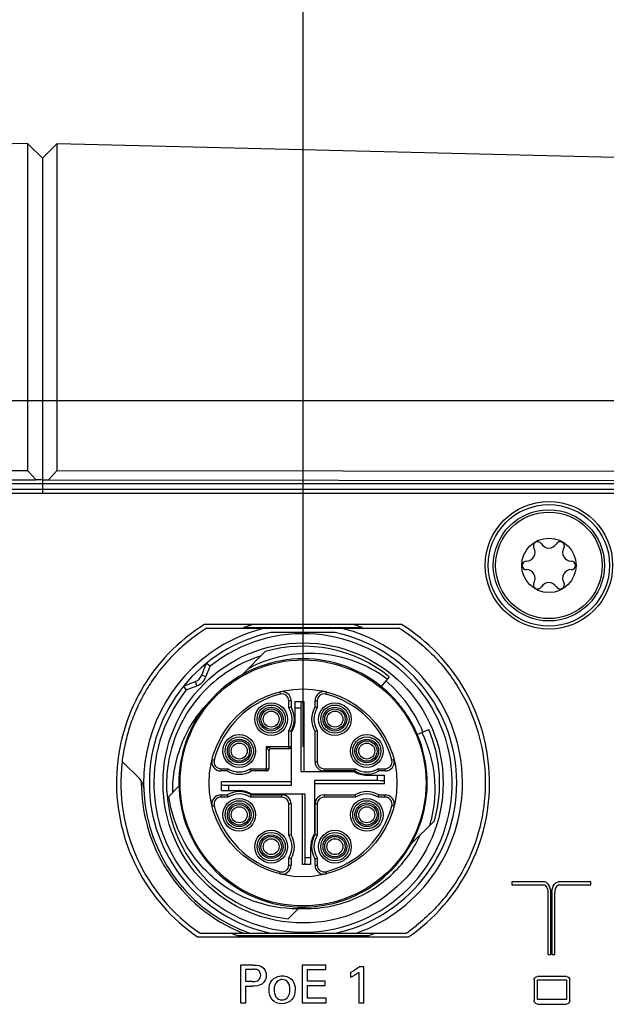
# Model space of a CAD drawing. Header units: inches. Extents: x 0 to 34, y 0 to 22.
# Tile 25 of 59: x 8.5 to 9.5, y 14.5 to 16.2. Entities that reach past the tile are written whole.
import ezdxf

# ---------------------------------------------------------------- set-up
doc = ezdxf.new("R2010")
doc.units = ezdxf.units.IN
doc.header["$LTSCALE"] = 1.87
doc.header["$MEASUREMENT"] = 0
doc.layers.get('0').update_dxf_attribs({"linetype": 'CONTINUOUS'})
for name, color, linetype in [('02___PRT_ALL_AXES', 7, 'CONTINUOUS'), ('COSMETIC', 7, 'CONTINUOUS'), ('DIMENSIONS', 7, 'CONTINUOUS')]:
    doc.layers.add(name, color=color, linetype=linetype)
doc.styles.get("Standard").update_dxf_attribs({"font": 'txt', "width": 0.8})
doc.dimstyles.new('DIMSTYLE_1', dxfattribs={"dimtxt": 0.125, "dimasz": 0.18, "dimexe": 0.125, "dimexo": 0.0625, "dimgap": 0.03125, "dimtad": 0, "dimtih": 1, "dimtoh": 1, "dimdec": 3, "dimzin": 4, "dimdsep": 46, "dimtxsty": 'STANDARD', "dimblk": '_FILLED', "dimblk1": '_FILLED', "dimblk2": '_FILLED', "dimcen": 0.09, "dimadec": 0, "dimazin": 0, "dimtp": 0.001, "dimtm": 0.001, "dimtfac": 1, "dimtdec": 3, "dimtofl": 0, "dimtmove": 0, "dimatfit": 3, "dimldrblk": '_FILLED', "dimfxl": 1, "dimtolj": 1, "dimtzin": 4, "dimarcsym": 0})
doc.dimstyles.new('DIMSTYLE_2', dxfattribs={"dimtxt": 0.125, "dimasz": 0.18, "dimexe": 0.125, "dimexo": 0.0625, "dimgap": 0.0625, "dimtad": 0, "dimtih": 1, "dimtoh": 1, "dimdec": 3, "dimzin": 4, "dimdsep": 46, "dimtxsty": 'STANDARD', "dimblk": '_FILLED', "dimblk1": '_FILLED', "dimblk2": '_FILLED', "dimcen": 0.09, "dimadec": 0, "dimazin": 0, "dimtp": 0.001, "dimtm": 0.001, "dimtfac": 1, "dimtdec": 3, "dimtofl": 0, "dimtmove": 0, "dimatfit": 3, "dimldrblk": '_FILLED', "dimfxl": 1, "dimtolj": 1, "dimtzin": 4, "dimarcsym": 0})

# ---------------------------------------------------------------- blocks, each defined once
blk = doc.blocks.new('*D25')
at = {"layer": 'DIMENSIONS', "color": 2, "linetype": 'CONTINUOUS'}
blk.add_line((8.4624, 15.948), (6.0124, 15.948), dxfattribs=at)
at = {"layer": 'DIMENSIONS', "color": 2, "linetype": 'CONTINUOUS', "insert": (5.9499, 16.0105), "char_height": 0.125, "width": 1.425, "attachment_point": 3, "line_spacing_factor": 0.9}
blk.add_mtext('7.589{\\Ftxt.shx;\\W1.000000;\\H0.125000; }[192.77]', dxfattribs=at)
blk = doc.blocks.new('_FILLED')
at = {"color": 0, "linetype": 'BYBLOCK'}
blk.add_solid([(0, 0), (-1, 0.1736), (-1, -0.1736)], dxfattribs=at)
blk = doc.blocks.new('*D38')
at = {"layer": 'DIMENSIONS', "color": 2, "linetype": 'CONTINUOUS'}
for p, q in [((6.6999, 15.5659), (6.6999, 19.0724)), ((10.3499, 15.5659), (10.3499, 19.0724)), ((6.6999, 18.9474), (7.6999, 18.9474)), ((10.3499, 18.9474), (9.3499, 18.9474))]:
    blk.add_line(p, q, dxfattribs=at)
at = {"layer": 'DIMENSIONS', "color": 2, "linetype": 'CONTINUOUS', "xscale": 0.18, "yscale": 0.18, "zscale": 0.18, "rotation": 180}
blk.add_blockref('_FILLED', (6.6999, 18.9474), dxfattribs=at)
at = {"layer": 'DIMENSIONS', "color": 2, "linetype": 'CONTINUOUS', "xscale": 0.18, "yscale": 0.18, "zscale": 0.18}
blk.add_blockref('_FILLED', (10.3499, 18.9474), dxfattribs=at)
at = {"layer": 'DIMENSIONS', "color": 2, "linetype": 'CONTINUOUS', "insert": (8.5249, 19.0099), "char_height": 0.125, "width": 1.525, "attachment_point": 2, "line_spacing_factor": 0.9}
blk.add_mtext('(3.650{\\Ftxt.shx;\\W1.000000;\\H0.125000; }[92.71])', dxfattribs=at)
blk = doc.blocks.new('*D42')
at = {"layer": 'DIMENSIONS', "color": 2, "linetype": 'CONTINUOUS'}
blk.add_line((8.9749, 14.9049), (8.9749, 16.6349), dxfattribs=at)
at = {"layer": 'DIMENSIONS', "color": 2, "linetype": 'CONTINUOUS', "insert": (8.9124, 16.6974), "char_height": 0.125, "width": 1.625, "attachment_point": 1, "rotation": 90, "line_spacing_factor": 0.9}
blk.add_mtext('2X 2.275{\\Ftxt.shx;\\W1.000000;\\H0.125000; }[57.79]', dxfattribs=at)

msp = doc.modelspace()

# ---------------------------------------------------------------- linework, layer by layer
at = {"color": 7, "linetype": 'CONTINUOUS'}
for p, q in [((8.4986, 15.9474), (6.7249, 15.904)), ((8.4986, 15.9474), (8.4986, 15.3823)), ((8.5249, 15.9218), (8.4986, 15.9474)), ((8.5249, 15.923), (8.5499, 15.9474)), ((8.5499, 15.3823), (8.5499, 15.9474)), ((8.5499, 15.9474), (10.3261, 15.904)), ((8.5249, 15.3434), (8.5249, 15.923)), ((6.6999, 15.5034), (10.3499, 15.5034)), ((7.1745, 15.3806), (8.4986, 15.3823)), ((8.4986, 15.3823), (8.5136, 15.3665)), ((8.5349, 15.3665), (8.5499, 15.3823)), ((8.5499, 15.3823), (9.8753, 15.3806)), ((7.1749, 15.3648), (8.5136, 15.3665)), ((7.1749, 15.36), (9.8749, 15.36)), ((7.1749, 15.35), (9.8749, 15.35)), ((8.5249, 15.366), (8.5136, 15.3665)), ((8.5249, 15.366), (8.5349, 15.3665)), ((8.5349, 15.3665), (9.8749, 15.3648)), ((7.1749, 15.3434), (9.8749, 15.3434)), ((8.809, 15.1101), (9.1408, 15.1101)), ((9.0306, 15.1023), (8.9192, 15.1023)), ((8.9096, 15.0694), (8.8695, 15.0293)), ((8.7997, 15.0287), (8.807, 15.0471)), ((8.807, 15.0258), (8.8143, 15.0442)), ((8.807, 15.0258), (8.7997, 15.0287)), ((8.7702, 15.0103), (8.7886, 15.0176)), ((8.7731, 15.003), (8.7915, 15.0102)), ((8.7886, 15.0176), (8.7915, 15.0102)), ((9.1235, 15.026), (9.1099, 15.0092)), ((8.9346, 14.9997), (8.9355, 14.9959)), ((9.0152, 14.9997), (9.0142, 14.9959)), ((8.9503, 14.9722), (8.9503, 14.9845)), ((8.9542, 14.9845), (8.9503, 14.9845)), ((8.9542, 14.9845), (8.9542, 14.9733)), ((8.9615, 14.9526), (8.9615, 14.9832)), ((8.9615, 14.9832), (8.9765, 14.9832)), ((8.9765, 14.9832), (8.9765, 14.8621)), ((8.9956, 14.9733), (8.9956, 14.9845)), ((8.9995, 14.9845), (8.9956, 14.9845)), ((8.9995, 14.9845), (8.9995, 14.9722)), ((8.9709, 14.9713), (8.9615, 14.9713)), ((8.9709, 14.9713), (8.9709, 14.8621)), ((9.1546, 14.9596), (9.1549, 14.9592)), ((9.1561, 14.9572), (9.1563, 14.957)), ((8.9503, 14.9015), (8.9503, 14.9331)), ((8.9542, 14.932), (8.9542, 14.9054)), ((8.9552, 14.8385), (8.9552, 14.9306)), ((8.9956, 14.8788), (8.9956, 14.932)), ((8.9995, 14.9331), (8.9995, 14.8788)), ((9.1724, 14.9262), (9.1923, 14.9347)), ((8.9119, 14.8631), (8.9119, 14.9054)), ((8.9119, 14.9054), (8.9542, 14.9054)), ((8.9198, 14.9015), (8.9119, 14.9054)), ((8.9119, 14.9054), (8.9158, 14.8975)), ((8.9158, 14.8975), (8.9158, 14.867)), ((8.9503, 14.9015), (8.9198, 14.9015)), ((8.6621, 14.8796), (8.662, 14.8787)), ((8.6925, 14.8492), (8.6621, 14.8796)), ((8.8176, 14.8827), (8.8214, 14.8818)), ((8.9956, 14.8788), (8.9995, 14.8788)), ((9.1322, 14.8827), (9.1284, 14.8818)), ((8.7413, 14.8725), (8.7412, 14.872)), ((8.8328, 14.867), (8.8328, 14.8631)), ((8.8328, 14.867), (8.8451, 14.867)), ((8.844, 14.8631), (8.8328, 14.8631)), ((8.8842, 14.867), (8.9158, 14.867)), ((8.9119, 14.8631), (8.8853, 14.8631)), ((8.9709, 14.8621), (9.0631, 14.8621)), ((9.0113, 14.867), (9.0113, 14.8631)), ((9.0113, 14.867), (9.0656, 14.867)), ((9.0645, 14.8631), (9.0113, 14.8631)), ((9.1046, 14.867), (9.1169, 14.867)), ((9.1169, 14.8631), (9.1058, 14.8631)), ((9.1169, 14.8631), (9.1169, 14.867)), ((8.7387, 14.8465), (8.7387, 14.8458)), ((8.739, 14.8465), (8.7389, 14.846)), ((8.7389, 14.846), (8.7389, 14.8454)), ((8.7389, 14.8454), (8.7389, 14.8449)), ((8.8341, 14.829), (8.8341, 14.844)), ((8.9552, 14.844), (8.8341, 14.844)), ((8.9946, 14.8463), (8.9946, 14.7542)), ((9.1038, 14.8463), (8.9946, 14.8463)), ((9.1156, 14.8408), (8.9946, 14.8408)), ((9.0851, 14.8558), (9.1156, 14.8558)), ((9.1038, 14.8463), (9.1038, 14.8558)), ((9.1156, 14.8408), (9.1156, 14.8558)), ((8.7604, 14.8367), (8.7403, 14.8166)), ((8.8341, 14.829), (8.8646, 14.829)), ((8.8459, 14.8385), (8.8459, 14.829)), ((8.8459, 14.8385), (8.9552, 14.8385)), ((8.9788, 14.8227), (8.8867, 14.8227)), ((8.9733, 14.8227), (8.9733, 14.7017)), ((8.9788, 14.7135), (8.9788, 14.8227)), ((8.8328, 14.8217), (8.8328, 14.8178)), ((8.8328, 14.8217), (8.844, 14.8217)), ((8.8451, 14.8178), (8.8328, 14.8178)), ((8.9385, 14.8178), (8.8842, 14.8178)), ((8.8853, 14.8217), (8.9385, 14.8217)), ((8.9385, 14.8178), (8.9385, 14.8217)), ((8.9503, 14.7517), (8.9503, 14.806)), ((8.9542, 14.806), (8.9503, 14.806)), ((8.9542, 14.806), (8.9542, 14.7528)), ((8.9956, 14.7528), (8.9956, 14.806)), ((8.9995, 14.806), (8.9956, 14.806)), ((8.9995, 14.806), (8.9995, 14.7517)), ((9.0113, 14.8217), (9.0113, 14.8178)), ((9.0113, 14.8217), (9.0645, 14.8217)), ((9.0656, 14.8178), (9.0113, 14.8178)), ((9.1169, 14.8178), (9.1046, 14.8178)), ((9.1058, 14.8217), (9.1169, 14.8217)), ((9.1169, 14.8178), (9.1169, 14.8217)), ((8.8176, 14.8021), (8.8214, 14.8031)), ((9.1322, 14.8021), (9.1284, 14.8031)), ((9.1618, 14.737), (9.2019, 14.7771)), ((8.9883, 14.7017), (8.9883, 14.7322)), ((8.9503, 14.7003), (8.9503, 14.7127)), ((8.9542, 14.7115), (8.9542, 14.7003)), ((8.9788, 14.7135), (8.9883, 14.7135)), ((8.9956, 14.7003), (8.9956, 14.7115)), ((8.9995, 14.7127), (8.9995, 14.7003)), ((8.9346, 14.6851), (8.9355, 14.6889)), ((8.9503, 14.7003), (8.9542, 14.7003)), ((8.9733, 14.7017), (8.9883, 14.7017)), ((8.9956, 14.7003), (8.9995, 14.7003)), ((9.0152, 14.6851), (9.0142, 14.6889)), ((9.3358, 14.6713), (9.3358, 14.6663)), ((9.3921, 14.6713), (9.3358, 14.6713)), ((9.4726, 14.6713), (9.4163, 14.6713)), ((9.4726, 14.6663), (9.4726, 14.6713)), ((9.3358, 14.6663), (9.3921, 14.6663)), ((9.3982, 14.6532), (9.3982, 14.5458)), ((9.4032, 14.5458), (9.4032, 14.6532)), ((9.4052, 14.6532), (9.4052, 14.5458)), ((9.4102, 14.5458), (9.4102, 14.6532)), ((9.4163, 14.6663), (9.4726, 14.6663)), ((8.9489, 14.6076), (8.9692, 14.6279)), ((8.7969, 14.5826), (9.1529, 14.5826)), ((9.3982, 14.5458), (9.4032, 14.5458)), ((9.4052, 14.5458), (9.4102, 14.5458)), ((8.867, 14.5276), (8.867, 14.4624)), ((8.8888, 14.5276), (8.867, 14.5276)), ((8.876, 14.4989), (8.876, 14.5202)), ((8.876, 14.5202), (8.8886, 14.5202)), ((8.9735, 14.5276), (8.9735, 14.4624)), ((9.0144, 14.5276), (8.9735, 14.5276)), ((8.9825, 14.4996), (8.9825, 14.5199)), ((8.9825, 14.5199), (9.0144, 14.5199)), ((9.0144, 14.5199), (9.0144, 14.5276)), ((9.08, 14.5248), (9.072, 14.5248)), ((9.08, 14.4624), (9.08, 14.5248)), ((9.0129, 14.4996), (8.9825, 14.4996)), ((9.0129, 14.492), (9.0129, 14.4996)), ((9.0568, 14.515), (9.0568, 14.506)), ((9.0714, 14.515), (9.0714, 14.4624)), ((9.3742, 14.5022), (9.3742, 14.4661)), ((9.4304, 14.508), (9.38, 14.508)), ((9.38, 14.4679), (9.38, 14.5022)), ((9.38, 14.5022), (9.4304, 14.5022)), ((9.4304, 14.5022), (9.4304, 14.4679)), ((9.4363, 14.4661), (9.4363, 14.5022)), ((8.8867, 14.4989), (8.876, 14.4989)), ((8.876, 14.4624), (8.876, 14.4913)), ((8.876, 14.4913), (8.8866, 14.4913)), ((8.9825, 14.4703), (8.9825, 14.492)), ((8.9825, 14.492), (9.0129, 14.492)), ((9.0151, 14.4703), (8.9825, 14.4703)), ((9.0151, 14.4624), (9.0151, 14.4703)), ((9.4304, 14.4679), (9.38, 14.4679)), ((8.867, 14.4624), (8.876, 14.4624)), ((8.9735, 14.4624), (9.0151, 14.4624)), ((9.0714, 14.4624), (9.08, 14.4624)), ((9.38, 14.4602), (9.4304, 14.4602))]:
    msp.add_line(p, q, dxfattribs=at)
for centre, radius in [((9.3999, 15.2184), 0.0961), ((9.3999, 15.2184), 0.0921), ((9.3999, 15.2184), 0.047), ((8.9749, 14.8424), 0.2421), ((8.9749, 14.8424), 0.2126), ((8.9749, 14.8424), 0.1624), ((8.9198, 14.9526), 0.0283), ((8.9198, 14.9526), 0.0244), ((9.03, 14.9526), 0.0283), ((9.03, 14.9526), 0.0244), ((8.9198, 14.9526), 0.0205), ((8.9198, 14.9526), 0.0177), ((8.9198, 14.9526), 0.0138), ((9.03, 14.9526), 0.0205), ((9.03, 14.9526), 0.0177), ((9.03, 14.9526), 0.0138), ((8.8646, 14.8975), 0.0283), ((9.0851, 14.8975), 0.0283), ((8.8646, 14.8975), 0.0244), ((8.8646, 14.8975), 0.0205), ((8.8646, 14.8975), 0.0177), ((8.8646, 14.8975), 0.0138), ((9.0851, 14.8975), 0.0244), ((9.0851, 14.8975), 0.0205), ((9.0851, 14.8975), 0.0177), ((9.0851, 14.8975), 0.0138), ((8.8646, 14.7873), 0.0283), ((8.8646, 14.7873), 0.0244), ((8.8646, 14.7873), 0.0205), ((9.0851, 14.7873), 0.0283), ((9.0851, 14.7873), 0.0244), ((9.0851, 14.7873), 0.0205), ((8.8646, 14.7873), 0.0177), ((8.8646, 14.7873), 0.0138), ((9.0851, 14.7873), 0.0177), ((9.0851, 14.7873), 0.0138), ((8.9198, 14.7322), 0.0283), ((8.9198, 14.7322), 0.0244), ((9.03, 14.7322), 0.0283), ((9.03, 14.7322), 0.0244), ((8.9198, 14.7322), 0.0205), ((8.9198, 14.7322), 0.0177), ((8.9198, 14.7322), 0.0138), ((9.03, 14.7322), 0.0205), ((9.03, 14.7322), 0.0177), ((9.03, 14.7322), 0.0138)]:
    msp.add_circle(centre, radius, dxfattribs=at)
for centre, radius, start, end in [((9.361, 15.2408), 0.015, 270.7228, 29.2772), ((9.3806, 15.2518), 0.00748, 30.7228, 209.2772), ((9.3999, 15.2633), 0.015, 210.7228, 329.2772), ((9.4192, 15.2518), 0.00748, 330.7228, 149.2772), ((9.4387, 15.2408), 0.015, 150.7228, 269.2772), ((9.3613, 15.2184), 0.00748, 90.7228, 269.2772), ((9.4385, 15.2184), 0.00748, 270.7228, 89.2772), ((9.361, 15.196), 0.015, 330.7228, 89.2772), ((9.4387, 15.196), 0.015, 90.7228, 209.2772), ((9.3806, 15.185), 0.00748, 150.7228, 329.2772), ((9.3999, 15.1735), 0.015, 30.7228, 149.2772), ((9.4192, 15.185), 0.00748, 210.7228, 29.2772), ((8.9749, 14.8424), 0.2874, 107.3684, 110.956), ((8.9749, 14.8424), 0.2874, 69.044, 72.6316), ((8.9749, 14.8424), 0.2657, 102.1015, 257.8985), ((8.9749, 14.8424), 0.2579, 141.4807, 128.5193), ((8.9748, 14.8427), 0.3147, 121.7956, 130.8516), ((8.9754, 14.8414), 0.2767, 103.7834, 129.5098), ((8.9749, 14.8424), 0.2657, 282.1015, 77.8985), ((8.9749, 14.8424), 0.2756, 289.463, 76.2709), ((8.9762, 14.8444), 0.3126, 57.0304, 58.2136), ((8.976, 14.8412), 0.3165, 130.8477, 133.8063), ((8.9749, 14.8424), 0.2362, 51, 106.045), ((8.9749, 14.8424), 0.2756, 125.957, 250.537), ((8.9755, 14.8417), 0.3159, 133.8048, 139.8674), ((8.9714, 14.8404), 0.2319, 107.4747, 134.0451), ((8.9733, 14.8436), 0.313, 139.8714, 143.4415), ((8.9749, 14.8424), 0.2146, 50.9958, 23.0027), ((8.8143, 15.0442), 0.00787, 128.5193, 158.5), ((7.6024, 13.4057), 2.038, 53.5105, 53.7318), ((8.9746, 14.8427), 0.3146, 143.4509, 148.9831), ((8.7814, 15.0359), 0.0197, 291.5, 338.5), ((8.7731, 15.003), 0.00787, 111.5, 141.4807), ((8.7814, 15.0359), 0.0276, 291.5, 338.5), ((8.9726, 14.8457), 0.226, 22.0054, 50.0256), ((8.9762, 14.8417), 0.3164, 148.9808, 152.7235), ((8.973, 14.8388), 0.2342, 134.0576, 171.33), ((10.4116, 16.2149), 2.038, 216.2682, 216.4895), ((8.9749, 14.8424), 0.1585, 104.3782, 165.6218), ((8.9385, 14.9845), 0.0157, 360, 104.3782), ((8.9385, 14.9845), 0.0118, 0, 104.3782), ((9.0113, 14.9845), 0.0157, 75.6218, 180), ((9.0113, 14.9845), 0.0118, 75.6218, 180), ((8.9749, 14.8424), 0.1585, 14.3782, 75.6218), ((8.9753, 14.8429), 0.2139, 49.6853, 50.9996), ((8.9748, 14.8423), 0.2147, 47.3128, 49.6848), ((8.9745, 14.8421), 0.2151, 45.9485, 47.3133), ((8.9745, 14.842), 0.2151, 45.4978, 45.9486), ((8.9746, 14.8421), 0.215, 43.5597, 45.498), ((8.976, 14.8418), 0.3162, 152.7226, 158.0202), ((8.9749, 14.8424), 0.2146, 42.1938, 43.5596), ((8.9751, 14.8426), 0.2143, 39.52, 42.1931), ((8.9749, 14.8424), 0.2145, 36.1106, 39.5196), ((8.9738, 14.8427), 0.3139, 158.0214, 161.8927), ((9.0285, 14.7044), 0.279, 105.4516, 106.2923), ((8.9198, 14.9526), 0.0362, 327.3935, 32.6065), ((8.9198, 14.9526), 0.0402, 329.0753, 30.9247), ((9.03, 14.9526), 0.0402, 149.0753, 210.9247), ((9.03, 14.9526), 0.0362, 147.3935, 212.6065), ((8.9211, 14.704), 0.2794, 73.7084, 74.5477), ((8.9749, 14.8425), 0.2145, 35.5149, 36.1103), ((8.975, 14.8425), 0.2144, 33.1148, 35.515), ((8.9752, 14.8426), 0.2141, 32.3516, 32.9762), ((8.9198, 14.9526), 0.0417, 328.1092, 360), ((8.9748, 14.8424), 0.2147, 29.2777, 32.2621), ((8.9745, 14.8422), 0.215, 25.2704, 29.2785), ((8.9738, 14.8428), 0.3138, 161.9026, 167.2047), ((9.0287, 15.2013), 0.2794, 253.7084, 254.5477), ((8.9212, 15.2009), 0.279, 285.4516, 286.2923), ((8.9753, 14.8426), 0.2141, 23.0011, 25.27), ((8.9749, 14.8424), 0.2362, 343.955, 23), ((8.976, 14.8423), 0.3161, 167.2027, 171.0332), ((8.9764, 14.8422), 0.3165, 171.0327, 173.2173), ((8.9198, 14.8975), 0.00394, 90, 180), ((8.9503, 14.9054), 0.00394, 270, 360), ((8.9749, 14.8424), 0.315, 173.3787, 235.5865), ((8.9739, 14.8386), 0.235, 171.2968, 171.6963), ((8.8328, 14.8788), 0.0157, 165.6218, 270), ((8.8328, 14.8788), 0.0118, 165.6218, 270), ((9.0113, 14.8788), 0.0157, 180, 270), ((9.0113, 14.8788), 0.0118, 180, 270), ((9.1169, 14.8788), 0.0157, 270, 14.3782), ((9.1169, 14.8788), 0.0118, 270, 14.3782), ((8.975, 14.8384), 0.2362, 172.7842, 178.0361), ((8.974, 14.8385), 0.2351, 172.5025, 172.7806), ((8.9738, 14.8386), 0.235, 172.288, 172.5025), ((8.9737, 14.8386), 0.2349, 172.0546, 172.288), ((8.9738, 14.8386), 0.235, 171.8145, 172.0546), ((9.1133, 14.7886), 0.2794, 163.7084, 164.5477), ((8.8646, 14.8975), 0.0402, 239.0753, 300.9247), ((8.8646, 14.8975), 0.0362, 237.3935, 302.6065), ((8.6164, 14.7888), 0.279, 15.4516, 16.2923), ((8.9119, 14.867), 0.00394, 270, 360), ((9.0851, 14.8975), 0.0417, 238.1092, 270), ((9.3338, 14.7886), 0.2794, 163.7084, 164.5477), ((9.0851, 14.8975), 0.0402, 239.0753, 300.9247), ((9.0851, 14.8975), 0.0362, 237.3935, 302.6065), ((8.8369, 14.7888), 0.279, 15.4516, 16.2923), ((8.6758, 14.8325), 0.0236, 1.9054, 45), ((8.9746, 14.8425), 0.2793, 179.5626, 181.9274), ((8.9748, 14.8423), 0.2362, 178.6399, 178.8117), ((8.9748, 14.8423), 0.2361, 178.8117, 178.9977), ((8.9746, 14.8423), 0.2359, 179.1541, 179.5812), ((8.9744, 14.8423), 0.2357, 179.5813, 179.8203), ((8.9736, 14.8423), 0.2349, 179.8188, 182.7136), ((8.9746, 14.8384), 0.2357, 179.0508, 181.7509), ((8.9751, 14.8384), 0.2363, 178.4331, 178.8033), ((8.975, 14.8384), 0.2362, 178.8033, 179.0517), ((8.9749, 14.8424), 0.2795, 181.9103, 212.4415), ((8.9749, 14.8424), 0.2362, 182.7156, 263.6822), ((8.8646, 14.7873), 0.0402, 59.0753, 120.9247), ((8.8646, 14.7873), 0.0362, 57.3935, 122.6065), ((8.8646, 14.7873), 0.0417, 58.1092, 90), ((9.0851, 14.7873), 0.0402, 59.0753, 120.9247), ((9.0851, 14.7873), 0.0362, 57.3935, 122.6065), ((8.8328, 14.806), 0.0157, 90, 194.3782), ((8.8328, 14.806), 0.0118, 90, 194.3782), ((9.1129, 14.8961), 0.279, 195.4516, 196.2923), ((8.616, 14.8962), 0.2794, 343.7084, 344.5477), ((8.9385, 14.806), 0.0157, 0, 90), ((8.9385, 14.806), 0.0118, 0, 90), ((9.0113, 14.806), 0.0157, 90, 180), ((9.0113, 14.806), 0.0118, 90, 180), ((9.3334, 14.8961), 0.279, 195.4516, 196.2923), ((8.8365, 14.8962), 0.2794, 343.7084, 344.5477), ((9.1169, 14.806), 0.0157, 345.6218, 90), ((9.1169, 14.806), 0.0118, 345.6218, 90), ((8.9749, 14.8424), 0.1585, 194.3782, 255.6218), ((8.9749, 14.8424), 0.1585, 284.3782, 345.6218), ((8.9756, 14.8311), 0.227, 344.175, 346.4982), ((9.0285, 14.4839), 0.279, 105.4516, 106.2923), ((8.9198, 14.7322), 0.0362, 327.3935, 32.6065), ((8.9198, 14.7322), 0.0402, 329.0753, 30.9247), ((9.03, 14.7322), 0.0417, 148.1092, 180), ((9.03, 14.7322), 0.0402, 149.0753, 210.9247), ((9.03, 14.7322), 0.0362, 147.3935, 212.6065), ((8.9211, 14.4835), 0.2794, 73.7084, 74.5477), ((8.9772, 14.8457), 0.2211, 313.9799, 335.3307), ((9.0287, 14.9808), 0.2794, 253.7084, 254.5477), ((8.9212, 14.9804), 0.279, 285.4516, 286.2923), ((8.9749, 14.8424), 0.2795, 212.4414, 248.3683), ((8.9385, 14.7003), 0.0157, 255.6218, 360), ((8.9385, 14.7003), 0.0118, 255.6218, 360), ((9.0113, 14.7003), 0.0157, 180, 284.3782), ((9.0113, 14.7003), 0.0118, 180, 284.3782), ((8.9758, 14.8412), 0.3135, 304.3944, 308.4934), ((8.9749, 14.8424), 0.2874, 244.7938, 248.064), ((8.9749, 14.8424), 0.2874, 291.936, 295.2062)]:
    msp.add_arc(centre, radius, start, end, dxfattribs=at)
for centre, major_axis, start_param, end_param in [((8.972, 14.9713), (0, 0.0118), 0, 1.570796), ((8.8459, 14.8395), (0.0118, 0), -3.141593, -1.570796), ((9.1038, 14.8453), (0.0118, 0), 0, 1.570796), ((8.9778, 14.7135), (0, 0.0118), -3.141593, -1.570796)]:
    msp.add_ellipse(centre, major_axis=major_axis, ratio=0.087489, start_param=start_param, end_param=end_param, dxfattribs=at)
for points, knots in [([(9.1463, 15.1067), (9.1671, 15.0932), (9.2056, 15.0611), (9.2505, 15.0009), (9.28, 14.9318), (9.2924, 14.8577), (9.2872, 14.7828), (9.2645, 14.7112), (9.2256, 14.647), (9.1903, 14.6113), (9.1709, 14.5959)], [0, 0, 0, 0, 0.125003, 0.250001, 0.374998, 0.5, 0.625002, 0.749999, 0.874997, 1, 1, 1, 1]), ([(8.8805, 15.0404), (8.8991, 15.0504), (8.9394, 15.065), (9.0033, 15.0691), (9.0659, 15.0552), (9.1036, 15.0348), (9.1206, 15.0223)], [0, 0, 0, 0, 0.249983, 0.499964, 0.74996, 1, 1, 1, 1]), ([(8.7496, 14.8259), (8.7495, 14.8399), (8.7519, 14.8681), (8.7634, 14.9089), (8.7825, 14.9467), (8.7999, 14.969), (8.8096, 14.9792)], [0, 0, 0, 0, 0.250029, 0.500037, 0.75003, 1, 1, 1, 1]), ([(9.1803, 14.9296), (9.1915, 14.9064), (9.2059, 14.8557), (9.2024, 14.8032), (9.1963, 14.7781)], [0, 0, 0, 0, 0.499945, 1, 1, 1, 1]), ([(8.9661, 14.6249), (8.9394, 14.6246), (8.8852, 14.6342), (8.815, 14.6764), (8.7639, 14.7406), (8.7467, 14.7926), (8.7428, 14.8191)], [0, 0, 0, 0, 0.249935, 0.499915, 0.749937, 1, 1, 1, 1]), ([(8.9667, 14.6254), (8.9816, 14.6246), (9.0118, 14.626), (9.0556, 14.6374), (9.0962, 14.6575), (9.12, 14.6761), (9.1308, 14.6865)], [0, 0, 0, 0, 0.250004, 0.499995, 0.749987, 1, 1, 1, 1]), ([(9.4032, 14.6532), (9.4032, 14.6555), (9.4026, 14.6625), (9.3972, 14.6713), (9.3921, 14.6713)], [0, 0, 0, 0, 0.320739, 1, 1, 1, 1]), ([(9.4052, 14.6532), (9.4052, 14.6555), (9.4058, 14.6625), (9.4112, 14.6713), (9.4163, 14.6713)], [0, 0, 0, 0, 0.32075, 1, 1, 1, 1]), ([(9.3921, 14.6663), (9.3932, 14.6663), (9.3978, 14.6609), (9.3982, 14.6553), (9.3982, 14.6532)], [0, 0, 0, 0, 0.679261, 1, 1, 1, 1]), ([(9.4163, 14.6663), (9.4152, 14.6663), (9.4106, 14.6609), (9.4102, 14.6553), (9.4102, 14.6532)], [0, 0, 0, 0, 0.67925, 1, 1, 1, 1]), ([(8.9018, 14.51), (8.9018, 14.5134), (8.8983, 14.5205), (8.8915, 14.5202), (8.8886, 14.5202)], [0, 0, 0, 0, 0.545818, 1, 1, 1, 1]), ([(8.8867, 14.4989), (8.89, 14.4989), (8.8977, 14.4987), (8.9018, 14.5064), (8.9018, 14.51)], [0, 0, 0, 0, 0.475296, 1, 1, 1, 1]), ([(8.9161, 14.4845), (8.9161, 14.4902), (8.9188, 14.5037), (8.9325, 14.5089), (8.9391, 14.5089)], [0, 0, 0, 0, 0.462344, 1, 1, 1, 1]), ([(8.9391, 14.5026), (8.9358, 14.5026), (8.9271, 14.4994), (8.9249, 14.49), (8.9249, 14.485)], [0, 0, 0, 0, 0.394396, 1, 1, 1, 1]), ([(8.9391, 14.5089), (8.9457, 14.5089), (8.959, 14.5034), (8.9613, 14.4905), (8.9613, 14.4851)], [0, 0, 0, 0, 0.552204, 1, 1, 1, 1]), ([(8.9523, 14.4854), (8.9523, 14.4898), (8.9511, 14.4988), (8.9426, 14.5026), (8.9391, 14.5026)], [0, 0, 0, 0, 0.559037, 1, 1, 1, 1]), ([(8.9062, 14.4969), (8.9054, 14.4961), (8.8999, 14.4916), (8.8923, 14.4913), (8.8866, 14.4913)], [0, 0, 0, 0, 0.177397, 1, 1, 1, 1]), ([(8.9384, 14.4608), (8.9323, 14.4608), (8.9192, 14.4655), (8.9161, 14.4786), (8.9161, 14.4845)], [0, 0, 0, 0, 0.50584, 1, 1, 1, 1]), ([(8.9249, 14.485), (8.9249, 14.4808), (8.926, 14.4718), (8.9346, 14.4672), (8.9386, 14.4672)], [0, 0, 0, 0, 0.521386, 1, 1, 1, 1]), ([(8.9613, 14.4851), (8.9613, 14.4791), (8.958, 14.4657), (8.9446, 14.4608), (8.9384, 14.4608)], [0, 0, 0, 0, 0.491032, 1, 1, 1, 1]), ([(8.9386, 14.4672), (8.9419, 14.4672), (8.9507, 14.471), (8.9523, 14.4804), (8.9523, 14.4854)], [0, 0, 0, 0, 0.403626, 1, 1, 1, 1])]:
    msp.add_open_spline(points, degree=3, knots=knots, dxfattribs=at)
for points in [[(8.8888, 14.5276), (8.895, 14.5276), (8.9024, 14.5269), (8.9066, 14.5223)], [(8.9066, 14.5223), (8.9097, 14.5191), (8.9114, 14.5142), (8.9114, 14.5097)], [(9.0568, 14.515), (9.0622, 14.5178), (9.0674, 14.521), (9.072, 14.5248)], [(8.9114, 14.5097), (8.9114, 14.5051), (8.9095, 14.5002), (8.9062, 14.4969)], [(9.0714, 14.515), (9.067, 14.5113), (9.062, 14.5084), (9.0568, 14.506)], [(9.3742, 14.5022), (9.3742, 14.505), (9.3772, 14.508), (9.38, 14.508)], [(9.4304, 14.508), (9.4332, 14.508), (9.4363, 14.505), (9.4363, 14.5022)], [(9.38, 14.4602), (9.3772, 14.4602), (9.3742, 14.4633), (9.3742, 14.4661)], [(9.4363, 14.4661), (9.4363, 14.4633), (9.4332, 14.4602), (9.4304, 14.4602)]]:
    msp.add_open_spline(points, degree=3, dxfattribs=at)
at = {"layer": '02___PRT_ALL_AXES', "color": 7, "linetype": 'CONTINUOUS'}
for p, q in [((9.145, 15.1164), (8.8048, 15.1164)), ((9.0767, 15.1104), (8.8731, 15.1104)), ((8.7925, 14.5764), (9.1572, 14.5764)), ((8.8624, 14.5784), (9.0874, 14.5784))]:
    msp.add_line(p, q, dxfattribs=at)
msp.add_circle((9.3999, 15.2184), 0.105, dxfattribs=at)
for start, end in [(121.8305, 235.5688), (304.4312, 58.1695)]:
    msp.add_arc((8.9749, 14.8424), 0.3225, start, end, dxfattribs=at)
at = {"layer": 'COSMETIC', "color": 7, "linetype": 'CONTINUOUS'}
msp.add_circle((9.3999, 15.2184), 0.1102, dxfattribs=at)

# ---------------------------------------------------------------- dimensions: what is measured, and where the dimension line sits
at = {"layer": 'DIMENSIONS', "color": 2, "linetype": 'CONTINUOUS'}
dim = msp.add_linear_dim(base=(10.3499, 18.9474), p1=(6.6999, 15.5034), p2=(10.3499, 15.5034), text='(<>)', dimstyle='DIMSTYLE_2', dxfattribs=at)
dim.commit()
dim.dimension.update_dxf_attribs({"geometry": '*D38', "text_midpoint": (8.5249, 18.9474), "dimtype": 160})
dim = msp.add_ordinate_dim(feature_location=(8.9749, 14.9049), offset=(0, 1.73), dtype=1, origin=(6.6999, 14.8424), text='2X <>', dimstyle='DIMSTYLE_1', dxfattribs=at)
dim.commit()
dim.dimension.update_dxf_attribs({"geometry": '*D42', "text_midpoint": (8.9749, 17.5099)})
dim = msp.add_ordinate_dim(feature_location=(8.4624, 15.948), offset=(-2.45, 0), dtype=0, origin=(8.5249, 8.3588), dimstyle='DIMSTYLE_1', dxfattribs=at)
dim.commit()
dim.dimension.update_dxf_attribs({"geometry": '*D25', "text_midpoint": (5.2374, 15.948)})

doc.saveas('drawing.dxf')
